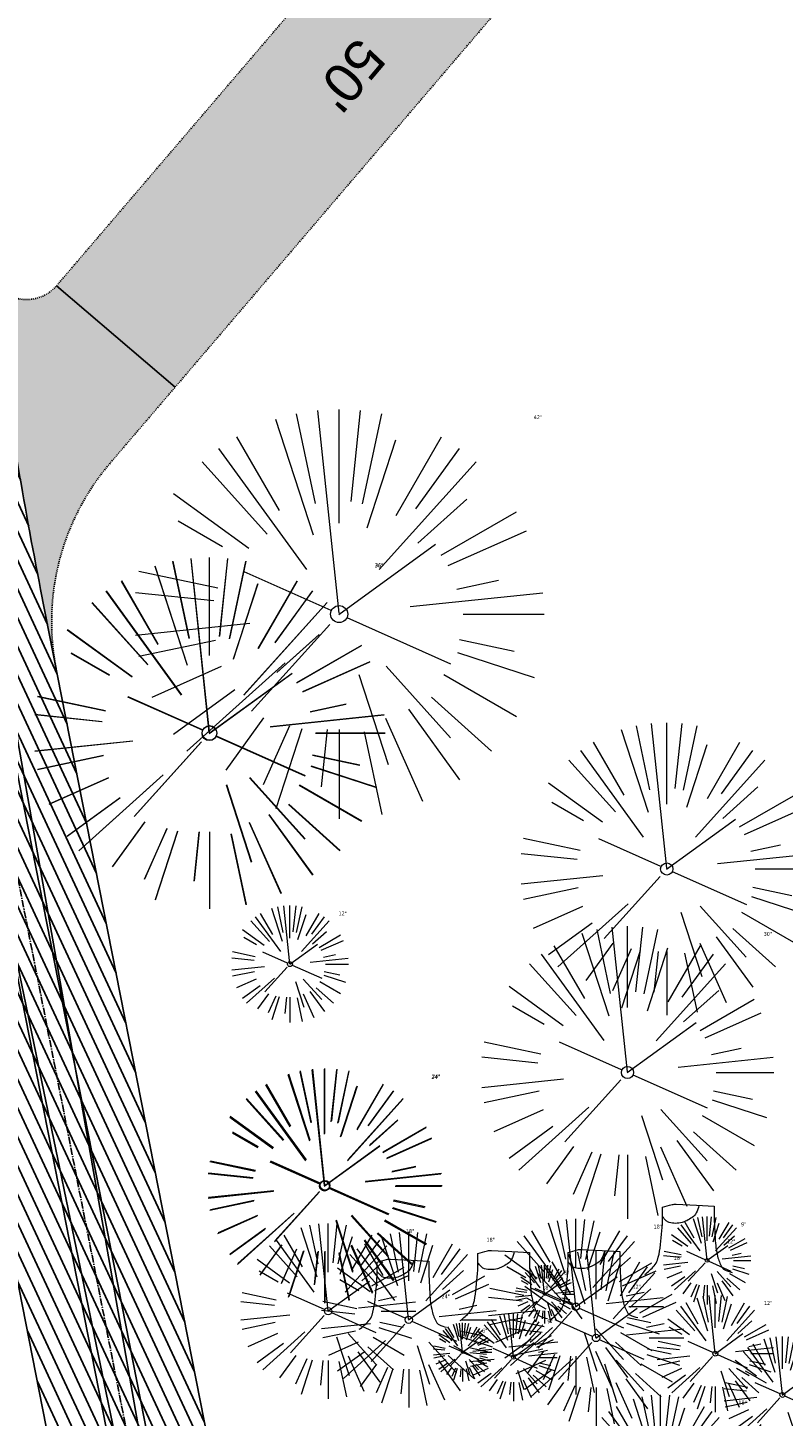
# Model space of a CAD drawing. Header units: feet. Extents: x 1134296 to 1140710, y 647902 to 649877.
# Tile 9 of 57: x 1134565 to 1134643, y 648567 to 648709. Entities that reach past the tile are written whole.
import ezdxf
from ezdxf.lldxf.tags import DXFTag

# ---------------------------------------------------------------- set-up
doc = ezdxf.new("R2010")
doc.units = ezdxf.units.FT
doc.header["$MEASUREMENT"] = 0
doc.linetypes.add('CENTER2', pattern=[1.125, 0.75, -0.125, 0.125, -0.125])
doc.linetypes.add('RAD', pattern=[0.13, 0.08, -0.05])
for name, color, linetype in [('C-CAMPSITE-PADS', 6, 'Continuous'), ('C-PRKG-ASPH', 8, 'Continuous'), ('C-PRKG-GRVL', 8, 'Continuous'), ('C-ROAD-ASPHALT', 1, 'Continuous'), ('C-ROAD-CNTR', 1, 'CENTER2'), ('C-ROAD-GRVL', 1, 'RAD'), ('C-UTIL-ELEC-MEP', 7, 'UGE (.5x)'), ('C-UTIL-WATER-MEP', 7, 'WATER (.5x)'), ('G-XREF', 7, 'Continuous')]:
    doc.layers.add(name, color=color, linetype=linetype)
doc.layers.add('V-SITE-VEGE', color=55, linetype='Continuous', lineweight=18)
doc.layers.add('V-SITE-VEGE-TEXT', color=8, linetype='Continuous', lineweight=18)
doc.styles.add('Arial', font='arial.ttf')
doc.styles.add('SEI-Dim & Leader', font='tahoma.ttf')
doc.styles.get("Standard").update_dxf_attribs({"font": 'arial.ttf'})
tags = doc.linetypes.add('UGE (.5x)', pattern='A,0.75,-0.2,["UGE",Standard,S=0.08,R=0,X=-0.1,Y=-0.04],-0.2', length=1.15).pattern_tags.tags
tags[6] = DXFTag(74, 10)
tags = doc.linetypes.add('WATER (.5x)', pattern='A,0.75,-0.2,["W",Standard,S=0.08,R=0,X=-0.1,Y=-0.04],-0.05', length=1).pattern_tags.tags
tags[6] = DXFTag(74, 10)

# ---------------------------------------------------------------- blocks, each defined once
blk = doc.blocks.new('V-SITE-VEGE-Coniferious Tree 2')
at = {"color": 0, "linetype": 'ByBlock'}
for p, q in [((-0.06264093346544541, 0.1926377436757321), (-0.1545378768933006, 0.4755369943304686)), ((-0.0574950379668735, 0.2703678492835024), (-0.1039851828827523, 0.4890788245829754)), ((-0.0003172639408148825, 0.0025937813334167), (-0.05229705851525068, 0.4972664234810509)), ((-3.601054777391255e-05, 0.2219193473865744), (-3.601054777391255e-05, 0.5000060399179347)), ((0.02890183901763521, 0.2753366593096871), (0.05222503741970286, 0.4972664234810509)), ((0.0571938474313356, 0.2692740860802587), (0.1039131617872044, 0.4890788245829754)), ((-0.1460065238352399, 0.2528363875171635), (-0.2500390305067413, 0.4330260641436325)), ((0.06850648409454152, 0.2109817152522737), (0.1382469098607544, 0.425630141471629)), ((0.139142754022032, 0.2410654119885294), (0.2499670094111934, 0.4330260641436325)), ((-0.07913071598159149, 0.1088658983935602), (-0.2939353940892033, 0.4045257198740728)), ((0.1868724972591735, 0.2572635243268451), (0.2938633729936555, 0.4045257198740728)), ((-0.1756943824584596, 0.1950752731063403), (-0.3346129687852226, 0.3715878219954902)), ((0.09777767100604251, 0.108636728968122), (0.3345409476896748, 0.3715878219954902)), ((-0.2201011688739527, 0.1598873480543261), (-0.4045617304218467, 0.2938993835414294)), ((0.1919663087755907, 0.1728666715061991), (0.3115823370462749, 0.2805763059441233)), ((0.2487690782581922, 0.143647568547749), (0.4329900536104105, 0.2500030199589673)), ((-0.2844040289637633, 0.1641894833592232), (-0.393144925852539, 0.2269610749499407)), ((-0.0009318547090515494, -0.0006770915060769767), (0.2349564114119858, 0.1707208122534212)), ((0.2658942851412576, 0.1183972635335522), (0.4567507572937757, 0.2033670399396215)), ((-0.2961437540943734, 0.06292784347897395), (-0.4891148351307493, 0.1039491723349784)), ((-0.01992166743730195, 0.008854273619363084), (-0.2318825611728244, 0.1032199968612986)), ((0.2872695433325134, 0.06106323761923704), (0.3884790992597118, 0.08257391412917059)), ((-0.3060292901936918, 0.03215663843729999), (-0.4973024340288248, 0.05226104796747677)), ((0.173080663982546, 0.01818771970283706), (0.497230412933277, 0.05226104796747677)), ((0.3024988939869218, 0), (0.4999700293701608, 0)), ((-0.2182782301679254, -0.02292736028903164), (-0.4973024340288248, -0.05226104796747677)), ((-0.02300503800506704, -0.02554197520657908), (-0.2137781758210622, -0.2373882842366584)), ((0.01849546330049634, -0.008260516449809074), (0.2719985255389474, -0.1211160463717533)), ((-0.302185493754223, -0.0642195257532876), (-0.4891148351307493, -0.1039491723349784)), ((0.2936342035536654, -0.06241742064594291), (0.4274066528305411, -0.09084484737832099)), ((0.2891445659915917, -0.09395946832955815), (0.4755009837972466, -0.1545018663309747)), ((-0.2881436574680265, -0.1282723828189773), (-0.4568227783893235, -0.2033670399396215)), ((-0.1320480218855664, -0.1188660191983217), (-0.3716238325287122, -0.3345769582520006)), ((0.1143820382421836, -0.1271057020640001), (0.2718110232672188, -0.301920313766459)), ((0.04781873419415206, -0.1473038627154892), (0.1192466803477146, -0.3671294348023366)), ((0.2555295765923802, -0.1475434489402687), (0.4329900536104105, -0.2500030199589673)), ((-0.254528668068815, -0.1848980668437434), (-0.4045617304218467, -0.2938993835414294)), ((0.2253521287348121, -0.2029399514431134), (0.3715518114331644, -0.3345769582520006)), ((0.1688618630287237, -0.2324611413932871), (0.2938633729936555, -0.4045257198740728)), ((-0.1842986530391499, -0.2536176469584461), (-0.2766747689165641, -0.3807650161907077)), ((0.1131111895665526, -0.2541280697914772), (0.2033310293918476, -0.4567867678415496)), ((-0.1213812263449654, -0.2725449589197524), (-0.1855903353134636, -0.4167758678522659)), ((-0.09098502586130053, -0.2799408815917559), (-0.1545378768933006, -0.4755369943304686)), ((-0.02966136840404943, -0.2817638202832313), (-0.04434904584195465, -0.4216092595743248)), ((-3.601054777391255e-05, -0.2817638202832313), (-3.601054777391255e-05, -0.5000060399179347)), ((0.06104806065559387, -0.2873055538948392), (0.1039131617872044, -0.4890788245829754))]:
    blk.add_line(p, q, dxfattribs=at)
blk.add_circle((-3.601054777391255e-05, 0), 0.02083358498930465)
blk = doc.blocks.new('V-SITE-VEGE-Stump')
for points in [[(-0.122905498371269, -0.01429599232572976, 0.05261256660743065), (-0.09863241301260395, 0.007697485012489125, 0.1061947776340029), (-0.09053039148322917, 0.02191696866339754, 0.04486152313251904), (-0.08374707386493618, 0.05273626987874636, 0.02007395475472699), (-0.07764030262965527, 0.1228815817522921, 0.01167487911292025), (-0.07732468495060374, 0.1363966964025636, 0.007866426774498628), (-0.07764030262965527, 0.1564565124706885)], [(-0.07764030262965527, 0.1564565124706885, -0.02766804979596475), (-0.05341885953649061, 0.1633605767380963, -0.0679781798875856), (-0.04316680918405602, 0.1642506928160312), (0.008593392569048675, 0.1616126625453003), (0.05395851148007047, 0.1590945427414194)], [(0.01506844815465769, 0.161253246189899, -0.08286378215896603), (0.008147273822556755, 0.1419669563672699, -0.1113242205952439), (-0.002098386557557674, 0.130555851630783, -0.03931328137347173), (-0.01592715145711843, 0.1222882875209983, -0.04919659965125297), (-0.02797848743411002, 0.1177254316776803, -0.06600187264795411), (-0.0446681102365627, 0.1155126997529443, -0.07018691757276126), (-0.06035359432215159, 0.1177254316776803, -0.1148593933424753), (-0.06850904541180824, 0.1222766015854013, -0.0759377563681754), (-0.07734269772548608, 0.1331671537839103)], [(0.05395851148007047, 0.1590945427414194, 0.004334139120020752), (0.05376627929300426, 0.1369184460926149, 0.00834373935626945), (0.05395851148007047, 0.1253997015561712), (0.05605689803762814, 0.07623641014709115, 0.04625247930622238), (0.06241632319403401, 0.03170819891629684, 0.06962485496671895), (0.07334360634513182, 0.00381048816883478, 0.1497246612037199), (0.07941695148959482, -0.001975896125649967, 0.05852299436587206), (0.09922370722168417, -0.009139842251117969)]]:
    blk.add_lwpolyline(points, format="xyb")
blk = doc.blocks.new('C_XBASE-PACTOLA_02403811')
at = {"layer": 'V-SITE-VEGE'}
for name, p, xscale, yscale, zscale in [('V-SITE-VEGE-Coniferious Tree 2', (1134597, 648649.072), 41.99949265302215, 41.99949265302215, 41.99949265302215), ('V-SITE-VEGE-Coniferious Tree 2', (1134583.699, 648636.848), 35.99956513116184, 35.99956513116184, 35.99956513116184), ('V-SITE-VEGE-Coniferious Tree 2', (1134583.718, 648636.88), 35.99956513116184, 35.99956513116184, 35.99956513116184), ('V-SITE-VEGE-Coniferious Tree 2', (1134630.576, 648622.928), 29.99963760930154, 29.99963760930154, 29.99963760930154), ('V-SITE-VEGE-Coniferious Tree 2', (1134626.548, 648602.059), 29.99963760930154, 29.99963760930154, 29.99963760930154), ('V-SITE-VEGE-Stump', (1134633.271, 648581.926), 40.31522404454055, 40.31522404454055, 40.31522404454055), ('V-SITE-VEGE-Coniferious Tree 2', (1134634.707, 648582.775), 8.999891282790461, 8.999891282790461, 8.999891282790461), ('V-SITE-VEGE-Coniferious Tree 2', (1134595.87, 648577.578), 17.99978256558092, 17.99978256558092, 17.99978256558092), ('V-SITE-VEGE-Coniferious Tree 2', (1134604.127, 648576.695), 17.99978256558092, 17.99978256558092, 17.99978256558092), ('V-SITE-VEGE-Coniferious Tree 2', (1134621.251, 648578.037), 17.99978256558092, 17.99978256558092, 17.99978256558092), ('V-SITE-VEGE-Stump', (1134604.016, 648576.291), 40.31522404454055, 40.31522404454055, 40.31522404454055), ('V-SITE-VEGE-Stump', (1134614.343, 648577.179), 40.31522404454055, 40.31522404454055, 40.31522404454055), ('V-SITE-VEGE-Coniferious Tree 2', (1134623.325, 648574.824), 17.99978256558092, 17.99978256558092, 17.99978256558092), ('V-SITE-VEGE-Stump', (1134623.594, 648577.279), 40.31522404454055, 40.31522404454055, 40.31522404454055), ('V-SITE-VEGE-Coniferious Tree 2', (1134614.855, 648572.833), 8.999891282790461, 8.999891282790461, 8.999891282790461), ('V-SITE-VEGE-Coniferious Tree 2', (1134629.941, 648559.995), 17.99978256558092, 17.99978256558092, 17.99978256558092)]:
    blk.add_blockref(name, p, dxfattribs=dict(at, xscale=xscale, yscale=yscale, zscale=zscale))
at = {"layer": 'V-SITE-VEGE', "rotation": 8.537736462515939e-07}
for p, xscale, yscale, zscale in [((1134591.953, 648613.166), 11.99985504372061, 11.99985504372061, 11.99985504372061), ((1134595.493, 648590.397), 23.99971008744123, 23.99971008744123, 23.99971008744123), ((1134595.545, 648590.477), 23.99971008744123, 23.99971008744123, 23.99971008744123), ((1134618.061, 648579.309), 5.999927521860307, 5.999927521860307, 5.999927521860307), ((1134635.552, 648573.219), 11.99985504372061, 11.99985504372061, 11.99985504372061), ((1134609.651, 648573.368), 5.999927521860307, 5.999927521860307, 5.999927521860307), ((1134642.426, 648568.983), 11.99985504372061, 11.99985504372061, 11.99985504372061)]:
    blk.add_blockref('V-SITE-VEGE-Coniferious Tree 2', p, dxfattribs=dict(at, xscale=xscale, yscale=yscale, zscale=zscale))
at = {"layer": 'V-SITE-VEGE-TEXT', "char_height": 0.4, "attachment_point": 7, "style": 'SEI-Dim & Leader'}
for s, insert in [('42"', (1134616.94246875, 648669.072)), ('36"', (1134600.6496875, 648653.848)), ('36"', (1134600.6686875, 648653.88)), ('12"', (1134596.9365625, 648618.166)), ('30"', (1134640.50690625, 648616.059)), ('24"', (1134606.460125, 648601.397)), ('24"', (1134606.512125, 648601.477)), ('18"', (1134603.84534375, 648585.578)), ('18"', (1134629.22634375, 648586.037)), ('9"', (1134638.194671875, 648586.275)), ('18"', (1134612.10234375, 648584.695)), ('12"', (1134636.748594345, 648584.526)), ('18"', (1134631.30034375, 648582.824)), ('6"', (1134620.05278125, 648581.309)), ('18"', (1134617.820594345, 648579.779)), ('12"', (1134627.071594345, 648579.879)), ('24"', (1134607.493594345, 648578.891)), ('12"', (1134640.5355625, 648578.219)), ('6"', (1134611.64278125, 648575.368)), ('9"', (1134618.342671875, 648576.333)), ('18"', (1134637.91634375, 648567.995))]:
    blk.add_mtext(s, dxfattribs=dict(at, insert=insert))
blk = doc.blocks.new('C_PBASE-PACTOLA_02403811')
at = {"layer": 'C-ROAD-ASPHALT'}
blk.add_lwpolyline([(1134633.649625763, 648994.1535019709), (1134723.234794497, 649000.6014174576, -0.3003133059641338), (1134907.703644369, 648897.0203221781), (1134943.5624042, 648827.4079753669, -0.2429416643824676), (1134943.472635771, 648735.6471404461, -0.01448214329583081), (1134938.281078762, 648725.8872446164), (1134902.771388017, 648660.9021647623, -0.1112368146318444), (1134861.541195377, 648614.0501326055), (1134757.483908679, 648538.5664206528, 0.1783965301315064), (1134706.299016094, 648462.144128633, -0.4786295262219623), (1134656.994557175, 648438.877100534, -0.1281532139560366), (1134626.710174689, 648464.732186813), (1134623.062749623, 648469.9579645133, -0.1042089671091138), (1134584.046954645, 648561.8052956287), (1134566.403948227, 648651.5934078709, -0.01381007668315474), (1134561.903038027, 648678.391101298), (1134552.825444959, 648743.3771249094, -0.09433329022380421), (1134558.209758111, 648852.4537669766), (1134566.77306571, 648887.8397463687, -0.03644235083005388), (1134590.864287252, 648962.9741265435, -0.2864198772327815)], format="xyb", close=True, dxfattribs=at)
blk.add_lwpolyline([(1134641.753924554, 648097.236757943, -0.04745863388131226), (1134675.306121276, 648187.2144013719, 0.3533595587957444), (1134666.801823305, 648223.938865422, -0.1061807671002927), (1134644.201008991, 648251.02779896), (1134637.908204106, 648263.0052472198), (1134624.340160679, 648241.5287128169), (1134586.209279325, 648314.1053565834), (1134596.832358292, 648319.6865924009, 0.4142135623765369), (1134601.03389425, 648333.1901880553), (1134601.03389425, 648333.1901880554, -0.272198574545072), (1134605.099853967, 648418.2428533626), (1134606.838864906, 648420.9012729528, -0.1021731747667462), (1134622.244871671, 648436.3835698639, 0.468797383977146), (1134623.08730174, 648444.0239125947, -0.03941359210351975), (1134613.58995056, 648455.5746915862), (1134609.942525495, 648460.8004692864, -0.1042089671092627), (1134568.347173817, 648558.7203512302), (1134550.704167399, 648648.5084634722, -0.01381007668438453), (1134546.056886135, 648676.177626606), (1134536.979293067, 648741.163650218, -0.0943332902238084), (1134542.658637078, 648856.2170945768), (1134551.221944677, 648891.6030739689, -0.01079874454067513), (1134557.394969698, 648914.8990641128)], format="xyb", dxfattribs=at)
at = {"layer": 'C-ROAD-CNTR', "flags": 128}
blk.add_lwpolyline([(1134682.815781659, 648422.2458494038), (1134669.21986276, 648425.8462855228, -0.1774687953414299), (1134620.150062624, 648460.1534391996), (1134616.502637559, 648465.3792168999, -0.1042089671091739), (1134576.197064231, 648560.2628234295), (1134558.554057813, 648650.0509356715, -0.01381007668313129), (1134553.979962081, 648677.2843639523), (1134544.902369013, 648742.2703875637, -0.09433329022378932), (1134550.434197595, 648854.3354307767), (1134558.997505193, 648889.7214101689, -0.1428635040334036), (1134712.374228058, 649156.8312964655), (1134786.199238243, 649227.8108874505, -0.04164346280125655), (1134812.006441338, 649248.7876063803), (1134833.030879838, 649263.1487701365, -0.2654684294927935), (1134926.96397912, 649270.7084407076), (1134949.260464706, 649260.2481514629, -0.03670103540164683), (1135013.162783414, 649224.3333579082), (1135075.321908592, 649183.1273199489, -0.3025232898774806), (1135105.389164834, 649111.5845632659), (1135099.687602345, 649081.8875520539, -0.04927264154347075), (1135094.100293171, 649063.036833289), (1135036.844839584, 648922.3955038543, -0.009218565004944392), (1135029.58001939, 648905.4517031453), (1134962.363987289, 648756.3352782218, -0.01915469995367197), (1134945.301367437, 648722.0511597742), (1134909.791676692, 648657.06607992, -0.111236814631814), (1134866.238656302, 648607.5744966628), (1134762.181369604, 648532.0907847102, 0.3229446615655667), (1134716.395894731, 648393.2215671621), (1134719.721086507, 648382.7059234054, -0.1714240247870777), (1134715.287797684, 648249.5554414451), (1134707.163513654, 648228.7837741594, -0.02272318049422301), (1134688.713657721, 648187.2766264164, 0.05045028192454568), (1134653.344169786, 648094.1277041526)], format="xyb", dxfattribs=at)
at = {"layer": 'C-ROAD-GRVL', "flags": 128}
for points in [[(1134561.011339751, 648684.7747235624, 0.6464439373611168), (1134568.013301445, 648682.7288955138), (1134592.543220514, 648711.4228943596)], [(1134614.451903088, 648712.4276964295), (1134573.524903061, 648664.5531278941, 0.2292290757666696), (1134567.996643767, 648643.487922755)]]:
    blk.add_lwpolyline(points, format="xyb", dxfattribs=at)
at = {"layer": 'C-UTIL-ELEC-MEP'}
for points in [[(1134561.576351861, 648486.4874045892), (1134582.62558766, 648530.4247125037), (1134557.767684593, 648671.6694747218), (1134524.750371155, 648680.784390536)], [(1134561.586259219, 648486.4625079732), (1134580.577082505, 648533.1577069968), (1134561.520315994, 648625.0754391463), (1134533.658202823, 648637.5434265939)]]:
    blk.add_lwpolyline(points, dxfattribs=at)
at = {"layer": 'C-UTIL-WATER-MEP', "flags": 128}
for points in [[(1134713.292159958, 648416.2441137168), (1134669.731849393, 648427.7796426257, -0.1774687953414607), (1134621.79009064, 648461.2981261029), (1134618.142665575, 648466.5239038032, -0.1042089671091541), (1134578.159536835, 648560.6484414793), (1134560.516530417, 648650.4365537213, -0.01381007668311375), (1134555.960731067, 648677.5610482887), (1134546.883138, 648742.5470719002, -0.09433329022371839), (1134552.378087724, 648853.8650148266), (1134560.941395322, 648889.2509942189, -0.1428635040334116), (1134713.760384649, 649155.3895718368), (1134787.585394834, 649226.3691628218, -0.04164346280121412), (1134813.134525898, 649247.1361145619), (1134834.158964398, 649261.4972783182, -0.2654684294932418), (1134926.114524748, 649268.8977979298), (1134948.411010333, 649258.437508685, -0.03670103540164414), (1135012.057719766, 649222.6663743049), (1135074.216844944, 649181.4603363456, -0.302523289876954), (1135103.425036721, 649111.961658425), (1135097.723474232, 649082.264647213, -0.04927264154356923), (1135092.247911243, 649063.7909428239), (1135034.992457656, 648923.1496133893, -0.009218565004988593), (1135027.756696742, 648906.273587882), (1134960.540664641, 648757.1571629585, -0.01915469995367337), (1134943.546295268, 648723.0101809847), (1134908.036604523, 648658.0251011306, -0.1112368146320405), (1134865.064291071, 648609.1934056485), (1134761.007004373, 648533.7096936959, 0.1574684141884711), (1134714.965670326, 648470.6755079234, 0.1574684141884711)], [(1134709.845560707, 648413.0189530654), (1134668.707876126, 648423.9129284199, -0.1774687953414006), (1134618.510034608, 648459.0087522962), (1134614.862609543, 648464.2345299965, -0.1042089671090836), (1134574.234591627, 648559.8772053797), (1134556.591585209, 648649.6653176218, -0.01381007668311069), (1134551.999193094, 648677.0076796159), (1134542.921600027, 648741.9937032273, -0.09433329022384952), (1134548.490307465, 648854.8058467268), (1134557.053615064, 648890.191826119, -0.0889232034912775), (1134635.562402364, 649068.4731093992, -0.07678502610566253)]]:
    blk.add_lwpolyline(points, format="xyb", dxfattribs=at)
at = {"layer": 'Defpoints', "flags": 128}
blk.add_lwpolyline([(1134568.013301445, 648682.7288955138), (1134580.174996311, 648672.332108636)], dxfattribs=at)
at = {"layer": 'C-CAMPSITE-PADS', "style": 'Arial'}
blk.add_text("50'", height=4, rotation=229.9691970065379, dxfattribs=at).set_placement((1134598.951426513, 648708.4210354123))
blk = doc.blocks.new('C_PHTCH-PACTOLA_02403811')
at = {"layer": 'C-PRKG-ASPH'}
h = blk.add_hatch(dxfattribs=at)
h.set_pattern_fill('ANSI31', color=256, scale=10, angle=70)
h.set_pattern_definition([(115, (0, 0), (-1.132884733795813, -0.5282728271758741), [])])
edge = h.paths.add_edge_path(flags=16)
edge.add_arc((1135093.567290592, 648760.3570235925), 541.9999999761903, 143.5703577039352, 153.2664360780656, ccw=False)
edge.add_arc((1135093.567290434, 648760.3570237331), 541.9999997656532, 133.8742793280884, 143.5703577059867, ccw=False)
edge.add_line((1134717.918854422, 649151.0643979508), (1134791.743864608, 649222.0439889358))
edge.add_arc((1134924.814897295, 649083.6384245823), 191.9999999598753, 124.33581191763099, 133.8742793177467, ccw=False)
edge.add_line((1134816.518779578, 649242.1816391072), (1134837.543218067, 649256.5428028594))
edge.add_arc((1134886.614896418, 649184.7029087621), 87.00000000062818, 64.86660358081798, 124.33581191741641, ccw=False)
edge.add_line((1134923.566161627, 649263.4658695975), (1134945.862647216, 649253.0055803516))
edge.add_arc((1134736.896871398, 648807.5874571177), 491.9999999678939, 56.45911934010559, 64.86660355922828, ccw=False)
edge.add_line((1135008.742528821, 649217.6654234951), (1135070.901654, 649176.4593855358))
edge.add_arc((1135036.644680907, 649124.7828938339), 62.00000000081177, -10.868034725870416, 56.45911933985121, ccw=False)
edge.add_line((1135097.532652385, 649113.0929439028), (1135091.831089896, 649083.3959326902))
edge.add_arc((1135001.481196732, 649100.7423100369), 92.00000001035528, 337.8486329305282, 349.13196525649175, ccw=False)
edge.add_line((1135086.690765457, 649066.0532714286), (1135029.43531187, 648925.4119419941))
edge.add_arc((1134573.749357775, 649110.9228871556), 491.9999995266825, 335.73595333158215, 337.84863296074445, ccw=False)
edge.add_line((1135022.286728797, 648908.7392420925), (1134970.105907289, 648792.9779079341))
edge.add_line((1134970.105907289, 648792.9779079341), (1134955.070696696, 648759.622817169))
edge.add_arc((1134506.533324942, 648961.8064625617), 492.0000003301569, 331.3465562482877, 335.7359533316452, ccw=False)
edge.add_line((1134938.281078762, 648725.8872446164), (1134902.771388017, 648660.9021647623))
edge.add_arc((1134778.161263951, 648728.9926705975), 142.0000000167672, 305.95733191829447, 331.34655630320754, ccw=False)
edge.add_line((1134861.541195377, 648614.0501326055), (1134757.483908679, 648538.5664206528))
edge.add_arc((1134835.579196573, 648430.9089730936), 133.0000000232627, 125.9573319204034, 166.4171722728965)
edge.add_arc((1134672.277915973, 648470.363906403), 35.00000000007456, 244.10855969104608, 346.41717227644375, ccw=False)
edge.add_arc((1134691.461854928, 648509.9128519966), 78.95614352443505, 214.9055155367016, 244.1168481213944, ccw=False)
edge.add_line((1134626.710174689, 648464.732186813), (1134623.062749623, 648469.9579645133))
edge.add_arc((1134821.506139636, 648608.4650796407), 241.9999999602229, 191.1167612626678, 214.9138039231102, ccw=False)
edge.add_line((1134584.046954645, 648561.8052956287), (1134566.403948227, 648651.5934078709))
edge.add_arc((1135049.172208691, 648746.4554480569), 491.9999999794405, 187.9519260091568, 191.1167612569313, ccw=False)
edge.add_line((1134561.903038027, 648678.391101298), (1134552.825444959, 648743.3771249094))
edge.add_arc((1134842.017716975, 648783.7730382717), 292.0000000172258, 166.3961174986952, 187.9519260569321, ccw=False)
edge.add_line((1134558.209758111, 648852.4537669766), (1134566.77306571, 648887.8397463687))
edge.add_arc((1135093.567290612, 648760.357023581), 542.0000000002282, 158.0478401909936, 166.396117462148, ccw=False)
edge.add_arc((1135093.567290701, 648760.357023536), 542.0000000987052, 153.2664360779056, 158.0478401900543, ccw=False)
edge = h.paths.add_edge_path()
edge.add_line((1134664.934415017, 648091.0186503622), (1134641.753924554, 648097.236757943))
edge.add_arc((1135131.441785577, 647965.8792352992), 506.9999999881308, 154.1154939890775, 164.9840567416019, ccw=False)
edge.add_arc((1135131.44177555, 647965.8792402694), 506.9999887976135, 153.4314984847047, 154.115493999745, ccw=False)
edge.add_arc((1134241.513528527, 648410.9103548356), 488.0000000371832, 333.4314984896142, 338.6383717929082)
edge.add_line((1134695.987914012, 648233.1548120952), (1134704.112198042, 648253.9264793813))
edge.add_arc((1134529.027803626, 648322.4060737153), 188.0000000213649, 338.6383717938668, 377.1954705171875)
edge.add_arc((1134651.306425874, 648360.2470375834), 60.00000000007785, 17.1954705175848, 74.97265706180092)
edge.add_line((1134666.863224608, 648418.1951696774), (1134661.500576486, 648419.8056636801))
edge.add_arc((1134691.489318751, 648509.9450223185), 94.99699278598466, 223.9418846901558, 251.5980721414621, ccw=False)
edge.add_arc((1134691.535842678, 648509.9839590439), 95.05751145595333, 214.9165962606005, 223.9393241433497, ccw=False)
edge.add_line((1134613.590003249, 648455.5746160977), (1134609.942525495, 648460.8004692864))
edge.add_arc((1134821.506139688, 648608.4650796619), 258.0000000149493, 191.1167612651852, 214.9138039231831, ccw=False)
edge.add_line((1134568.347173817, 648558.7203512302), (1134550.704167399, 648648.5084634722))
edge.add_arc((1135049.172208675, 648746.4554480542), 507.9999999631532, 187.9519260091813, 191.1167612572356, ccw=False)
edge.add_line((1134546.056886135, 648676.177626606), (1134536.979293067, 648741.163650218))
edge.add_arc((1134842.01771694, 648783.7730382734), 307.9999999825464, 166.3961174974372, 187.9519260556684, ccw=False)
edge.add_line((1134542.658637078, 648856.2170945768), (1134551.221944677, 648891.6030739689))
edge.add_arc((1135093.567290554, 648760.3570237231), 557.9999999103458, 163.9213237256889, 166.3961174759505, ccw=False)
edge.add_arc((1134538.177323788, 648920.4382053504), 19.99999999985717, 343.9213237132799, 402.7699397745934)
edge.add_line((1134552.859048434, 648934.0193305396), (1134533.446357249, 648955.005204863))
edge.add_arc((1135093.567290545, 648760.3570234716), 592.9783928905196, 146.0187423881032, 160.8370986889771, ccw=False)
edge.add_line((1134601.857481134, 649091.7855040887), (1134616.582948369, 649064.0343807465))
edge.add_arc((1134620.999668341, 649066.3780071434), 5.000000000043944, 207.9515834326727, 327.0740857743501)
edge.add_arc((1135093.567290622, 648760.3570235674), 558.0000000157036, 133.8742793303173, 147.0740857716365, ccw=False)
edge.add_line((1134706.829601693, 649162.5981949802), (1134780.654611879, 649233.5777859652))
edge.add_arc((1134924.814897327, 649083.6384245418), 208.0000000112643, 124.3358119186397, 133.8742793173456, ccw=False)
edge.add_line((1134807.494103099, 649255.3935736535), (1134828.518541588, 649269.7547374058))
edge.add_arc((1134886.614896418, 649184.7029087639), 102.9999999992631, 64.86660357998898, 124.33581191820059, ccw=False)
edge.add_line((1134930.361796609, 649277.9510118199), (1134952.658282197, 649267.4907225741))
edge.add_arc((1134736.896871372, 648807.5874570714), 508.0000000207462, 56.4591193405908, 64.86660355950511, ccw=False)
edge.add_line((1135017.583038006, 649231.0012923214), (1135079.742163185, 649189.7952543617))
edge.add_arc((1135036.644680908, 649124.782893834), 77.99999999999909, -10.868034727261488, 56.45911934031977, ccw=False)
edge.add_line((1135113.245677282, 649110.0761826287), (1135107.544114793, 649080.3791714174))
edge.add_arc((1135001.481196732, 649100.7423100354), 108.0000000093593, 337.84863293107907, 349.131965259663, ccw=False)
edge.add_line((1135101.509820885, 649060.0203951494), (1135044.254367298, 648919.3790657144))
edge.add_arc((1134573.749357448, 649110.9228872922), 507.9999998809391, 335.7359533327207, 337.84863295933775, ccw=False)
edge.add_line((1135036.873309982, 648902.1641641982), (1134969.657277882, 648753.0477392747))
edge.add_arc((1134506.53332524, 648961.8064624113), 507.9999999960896, 331.346556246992, 335.73595333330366, ccw=False)
edge.add_line((1134952.321656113, 648718.215074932), (1134916.811965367, 648653.2299950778))
edge.add_arc((1134778.161263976, 648728.9926705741), 157.9999999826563, 305.9573319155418, 331.3465563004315, ccw=False)
edge.add_line((1134870.936117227, 648601.0988607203), (1134766.878830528, 648525.6151487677))
edge.add_arc((1134835.579196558, 648430.9089731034), 117.0000000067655, 125.9573319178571, 162.264860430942)
edge.add_arc((1134752.713885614, 648457.4106757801), 29.99999999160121, 162.264860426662, 196.8024120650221)
edge.add_arc((1134835.579196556, 648430.9089731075), 113.0000000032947, 170.9217318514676, 197.5476736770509)
edge.add_line((1134727.837491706, 648396.8395581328), (1134731.162683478, 648386.3239143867))
edge.add_arc((1134529.027802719, 648322.4060734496), 212.0000009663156, 11.340079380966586, 17.54767372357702, ccw=False)
edge.add_arc((1134529.055568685, 648322.403813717), 211.9732215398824, -20.64909134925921, 11.342153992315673, ccw=False)
edge.add_arc((1134759.869013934, 648235.3149369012), 34.72371615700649, 159.1871917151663, 239.4135572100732)
edge.add_line((1134742.200276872, 648205.422593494), (1134709.513, 648185.696))
edge.add_line((1134709.513, 648185.696), (1134698.996135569, 648181.0065459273))
edge.add_arc((1135131.441785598, 647965.8792352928), 483.0000000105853, 153.5511843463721, 164.9840567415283)
at = {"layer": 'C-PRKG-GRVL'}
h = blk.add_hatch(dxfattribs=at)
h.set_pattern_fill('AR-SAND', color=256)
h.set_pattern_definition([(37.50000000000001, (0, 0), (-0.06299335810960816, 1.926823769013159), [0, -1.52, 0, -1.7, 0, -1.625]), (7.499999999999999, (0, 0), (1.769776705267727, 2.82214606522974), [0, -0.82, 0, -1.37, 0, -0.525]), (327.5, (-1.23, 0), (3.114141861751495, 0.005659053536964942), [0, -0.5, 0, -1.8, 0, -2.35]), (317.5, (-1.23, 0), (3.006126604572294, 0.8776755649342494), [0, -0.25, 0, -1.18, 0, -1.35])])
edge = h.paths.add_edge_path()
edge.add_line((1134573.524903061, 648664.5531278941), (1134614.451903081, 648712.4276964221))
edge.add_line((1134614.451903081, 648712.4276964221), (1134602.29020815, 648722.8244832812))
edge.add_line((1134602.29020815, 648722.8244832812), (1134568.167381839, 648682.9091318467))
edge.add_arc((1134564.974250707, 648685.3182631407), 4.000000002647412, 187.9519261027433, 322.9664316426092, ccw=False)
edge.add_line((1134561.012712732, 648684.764894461), (1134561.903038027, 648678.391101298))
edge.add_arc((1135105.37310164, 648755.2898383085), 548.8835266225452, 188.0536491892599, 191.7528055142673)
edge.add_arc((1134592.527551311, 648648.3081483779), 24.99999999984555, 139.4735373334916, 191.1167612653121, ccw=False)

msp = doc.modelspace()

# ---------------------------------------------------------------- block references
at = {"layer": 'G-XREF'}
for name in ['C_PBASE-PACTOLA_02403811', 'C_XBASE-PACTOLA_02403811', 'C_PHTCH-PACTOLA_02403811']:
    msp.add_blockref(name, (0, 0), dxfattribs=at)

doc.saveas('drawing.dxf')
